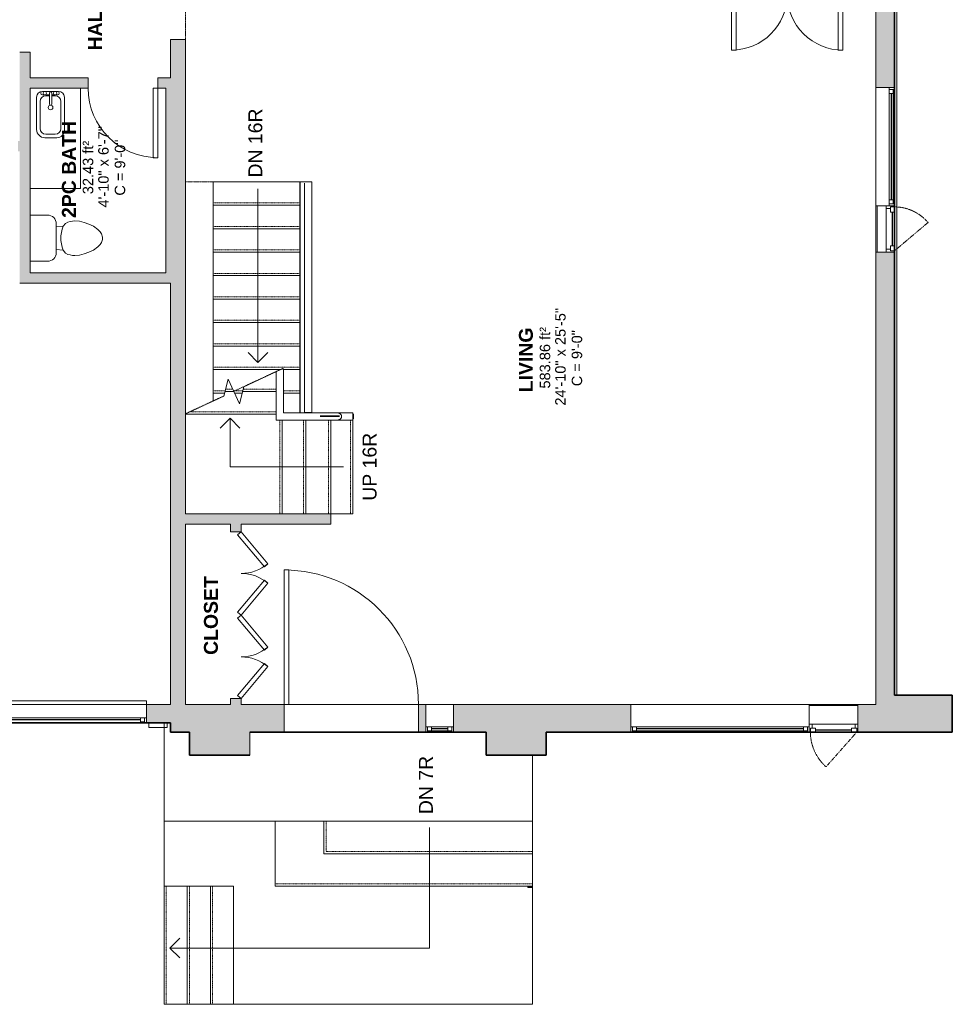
# Model space of a CAD drawing. Header units: inches. Extents: x 271 to 878, y -149 to 723.
# Tile 2 of 4: x 476 to 878, y -149 to 276. Entities that reach past the tile are written whole.
import ezdxf

# ---------------------------------------------------------------- set-up
doc = ezdxf.new("R2010")
doc.units = ezdxf.units.IN
doc.header["$MEASUREMENT"] = 0
doc.linetypes.add('Dash', pattern=[0.23622, 0.11811, -0.11811])
doc.linetypes.add('Overhead', pattern=[0.15625, 0.09375, -0.0625])
for name, color, linetype, lineweight in [('A-AREA', 32, 'Dash', 9), ('A-AREA-IDEN', 2, 'Continuous', 9), ('A-DETL', 90, 'Continuous', 9), ('A-DOOR', 31, 'Continuous', 9), ('A-EXTEERIOR SPACES', 90, 'Continuous', 9), ('A-FLOR', 192, 'Continuous', 9), ('A-FLOR-HRAL', 11, 'Continuous', 9), ('A-GENM', 13, 'Continuous', 9), ('A-GLAZ', 151, 'Continuous', 9), ('A-GLAZ-HDLN', 1, 'Dash', 18), ('A-LEDGES', 90, 'Continuous', 9), ('A-OBJECTS', 90, 'Continuous', 9), ('A-WALL', 90, 'Continuous', 9), ('A-WALL-PATT', 111, 'Continuous', 9), ('G-ANNO-TEXT', 231, 'Continuous', 9), ('P-SANR-FIXT', 6, 'Continuous', 9), ('S-STRS', 90, 'Continuous', 9), ('S-STRS-MBND', 31, 'Continuous', 9)]:
    doc.layers.add(name, color=color, linetype=linetype, lineweight=lineweight)
doc.styles.add('Arial', font='arial.ttf', dxfattribs={"height": 4.5})
doc.styles.add('Arial_1', font='arial.ttf', dxfattribs={"height": 6})
doc.styles.add('Arial_B', font='arialbd.ttf', dxfattribs={"height": 6})

# ---------------------------------------------------------------- blocks, each defined once
blk = doc.blocks.new('Planitar-Fixed - Default 1-5591318-Main Floor')
at = {"layer": 'A-GLAZ', "lineweight": 18}
for p, q in [((-6, 6.51), (-5.25, 6.51)), ((-5.25, 6.51), (-6, 6.51)), ((-5.25, 6.51), (-5.25, 4.28)), ((-5.25, 4.28), (-5.25, 6.51)), ((-5.25, 6.01), (-3.52, 6.01)), ((-3.52, 6.01), (-5.25, 6.01)), ((-5.25, 6.01), (-5.25, 4.28)), ((-5.25, 4.28), (-3.52, 4.28)), ((-3.52, 6.01), (-3.52, 4.28)), ((-3.52, 4.28), (-3.52, 6.01)), ((3.52, 6.01), (3.52, 4.28)), ((5.25, 6.01), (3.52, 6.01)), ((5.25, 6.01), (3.52, 6.01)), ((3.52, 6.01), (3.52, 4.28)), ((3.52, 4.28), (5.25, 4.28)), ((5.25, 6.51), (5.25, 4.28)), ((5.96, 6.51), (5.25, 6.51)), ((6, 6.51), (5.25, 6.51)), ((5.25, 6.51), (5.25, 4.28)), ((5.25, 4.28), (5.25, 6.01)), ((-6, -5.49), (-4.74, -5.49)), ((6, -5.49), (4.74, -5.49))]:
    blk.add_line(p, q, dxfattribs=at)
at = {"layer": 'A-GLAZ'}
for p, q in [((6, 4.28), (-6, 4.28)), ((-6, 4.28), (-6, -5.49)), ((-5.25, 6.51), (5.25, 6.51)), ((-3.52, 6.01), (3.52, 6.01)), ((6, -5.49), (6, 4.28)), ((-6, -5.49), (6, -5.49))]:
    blk.add_line(p, q, dxfattribs=at)
at = {"layer": 'A-GLAZ', "lineweight": 25}
blk.add_line((-3.52, 5.15), (3.52, 5.15), dxfattribs=at)
blk = doc.blocks.new('Planitar-Fixed - Default 1-5591319-Main Floor')
at = {"layer": 'A-GLAZ', "lineweight": 18}
for p, q in [((-38.5, 6.51), (-37.75, 6.51)), ((-37.75, 6.51), (-38.5, 6.51)), ((-37.75, 6.51), (-37.75, 4.28)), ((-37.75, 4.28), (-37.75, 6.51)), ((-37.75, 6.01), (-36.02, 6.01)), ((-36.02, 6.01), (-37.75, 6.01)), ((-37.75, 6.01), (-37.75, 4.28)), ((-37.75, 4.28), (-36.02, 4.28)), ((-36.02, 6.01), (-36.02, 4.28)), ((-36.02, 4.28), (-36.02, 6.01)), ((36.02, 6.01), (36.02, 4.28)), ((37.75, 6.01), (36.02, 6.01)), ((37.75, 6.01), (36.02, 6.01)), ((36.02, 6.01), (36.02, 4.28)), ((36.02, 4.28), (37.75, 4.28)), ((37.75, 6.51), (37.75, 4.28)), ((38.46, 6.51), (37.75, 6.51)), ((38.5, 6.51), (37.75, 6.51)), ((37.75, 6.51), (37.75, 4.28)), ((37.75, 4.28), (37.75, 6.01)), ((-38.5, -5.49), (-37.24, -5.49)), ((38.5, -5.49), (37.24, -5.49))]:
    blk.add_line(p, q, dxfattribs=at)
at = {"layer": 'A-GLAZ'}
for p, q in [((38.5, 4.28), (-38.5, 4.28)), ((-38.5, 4.28), (-38.5, -5.49)), ((-37.75, 6.51), (37.75, 6.51)), ((-36.02, 6.01), (36.02, 6.01)), ((38.5, -5.49), (38.5, 4.28)), ((-38.5, -5.49), (38.5, -5.49))]:
    blk.add_line(p, q, dxfattribs=at)
at = {"layer": 'A-GLAZ', "lineweight": 25}
blk.add_line((-36.02, 5.15), (36.02, 5.15), dxfattribs=at)
blk = doc.blocks.new('Planitar-Casement-Single_Left - Default 1-5591320-Main Floor')
at = {"layer": 'A-GLAZ'}
for p, q in [((10.5, 6), (-10.5, 6)), ((7.75, 5.5), (-7.75, 5.5)), ((-9.25, -2.5), (9.25, -2.5)), ((-10.5, -6), (10.5, -6)), ((7.75, -6), (-7.75, -6))]:
    blk.add_line(p, q, dxfattribs=at)
at = {"layer": 'A-GLAZ', "lineweight": 18}
for p, q in [((-10.5, -6), (-10.5, 6)), ((-7.75, 5.5), (-10.5, 5.5)), ((7.75, 5.5), (10.5, 5.5)), ((10.5, -6), (10.5, 6)), ((-9.25, -2.5), (-10.5, -2.5)), ((-10, -6), (-10, -4.25)), ((-10, -4.25), (-9.25, -4.25)), ((-9.25, -4.25), (-9.25, -2.5)), ((-7.75, -4.25), (-9.25, -4.25)), ((-7.75, -6), (-7.75, -4.25)), ((7.75, -4.25), (9.25, -4.25)), ((7.75, -6), (7.75, -4.25)), ((10.5, -2.5), (9.25, -2.5)), ((9.25, -4.25), (9.25, -2.5)), ((10, -4.25), (9.25, -4.25)), ((10, -6), (10, -4.25)), ((-7.75, -6), (-10.5, -6)), ((7.75, -6), (10.5, -6))]:
    blk.add_line(p, q, dxfattribs=at)
at = {"layer": 'A-GLAZ', "lineweight": 25}
blk.add_line((7.75, -5.125), (-7.75, -5.125), dxfattribs=at)
at = {"layer": 'A-GLAZ-HDLN', "color": 7}
blk.add_line((-3.263, -20.969), (10, -6), dxfattribs=at)
blk.add_arc((10, -6), 20, 180, 228.4577, dxfattribs=at)
blk = doc.blocks.new('Planitar-Casement-Single_Left - Default 1-5591326-Main Floor')
at = {"layer": 'A-GLAZ'}
for p, q in [((-10, 4), (10, 4)), ((-8.75, 0.5), (8.75, 0.5)), ((7.25, 4), (-7.25, 4)), ((10, -4), (-10, -4)), ((7.25, -3.5), (-7.25, -3.5))]:
    blk.add_line(p, q, dxfattribs=at)
at = {"layer": 'A-GLAZ', "lineweight": 18}
for p, q in [((-10, 4), (-10, -4)), ((-7.25, 4), (-10, 4)), ((-8.75, 0.5), (-10, 0.5)), ((-9.5, 4), (-9.5, 2.25)), ((-9.5, 2.25), (-8.75, 2.25)), ((-7.25, 2.25), (-8.75, 2.25)), ((-8.75, 2.25), (-8.75, 0.5)), ((-7.25, 4), (-7.25, 2.25)), ((7.25, 4), (10, 4)), ((7.25, 4), (7.25, 2.25)), ((7.25, 2.25), (8.75, 2.25)), ((8.75, 2.25), (8.75, 0.5)), ((9.5, 2.25), (8.75, 2.25)), ((10, 0.5), (8.75, 0.5)), ((9.5, 4), (9.5, 2.25)), ((10, 4), (10, -4)), ((-7.25, -3.5), (-10, -3.5)), ((7.25, -3.5), (10, -3.5))]:
    blk.add_line(p, q, dxfattribs=at)
at = {"layer": 'A-GLAZ', "lineweight": 25}
blk.add_line((7.25, 3.125), (-7.25, 3.125), dxfattribs=at)
at = {"layer": 'A-GLAZ-HDLN', "color": 7}
blk.add_line((-2.763, 18.512), (9.5, 4), dxfattribs=at)
blk.add_arc((9.5, 4), 19, 130.19905, 180, dxfattribs=at)
blk = doc.blocks.new('Planitar-Fixed - Default 1-5591331-Main Floor')
at = {"layer": 'A-GLAZ', "lineweight": 18}
for p, q in [((-25.5, 4.51), (-24.75, 4.51)), ((-24.75, 4.51), (-25.5, 4.51)), ((-24.75, 4.51), (-24.75, 2.28)), ((-24.75, 2.28), (-24.75, 4.51)), ((24.75, 4.51), (24.75, 2.28)), ((25.46, 4.51), (24.75, 4.51)), ((25.5, 4.51), (24.75, 4.51)), ((24.75, 4.51), (24.75, 2.28)), ((-24.75, 4.01), (-23.02, 4.01)), ((-23.02, 4.01), (-24.75, 4.01)), ((-24.75, 4.01), (-24.75, 2.28)), ((-24.75, 2.28), (-23.02, 2.28)), ((-23.02, 4.01), (-23.02, 2.28)), ((-23.02, 2.28), (-23.02, 4.01)), ((23.02, 4.01), (23.02, 2.28)), ((24.75, 4.01), (23.02, 4.01)), ((24.75, 4.01), (23.02, 4.01)), ((23.02, 4.01), (23.02, 2.28)), ((23.02, 2.28), (24.75, 2.28)), ((24.75, 2.28), (24.75, 4.01)), ((-25.5, -3.49), (-24.24, -3.49)), ((25.5, -3.49), (24.24, -3.49))]:
    blk.add_line(p, q, dxfattribs=at)
at = {"layer": 'A-GLAZ'}
for p, q in [((-24.75, 4.51), (24.75, 4.51)), ((25.5, 2.28), (-25.5, 2.28)), ((-25.5, 2.28), (-25.5, -3.49)), ((-23.02, 4.01), (23.02, 4.01)), ((25.5, -3.49), (25.5, 2.28)), ((-25.5, -3.49), (25.5, -3.49))]:
    blk.add_line(p, q, dxfattribs=at)
at = {"layer": 'A-GLAZ', "lineweight": 25}
blk.add_line((-23.02, 3.15), (23.02, 3.15), dxfattribs=at)
blk = doc.blocks.new('Toilet - Default 1-316794-Main Floor')
at = {"layer": 'P-SANR-FIXT'}
for p, q in [((-9.98, 11.75), (-9.98, 19.29)), ((9.98, 19.29), (9.98, 11.75)), ((-5.21, 5), (-6.4, 4)), ((6.25, 8.02), (-6.25, 8.02)), ((-4.86, 8.02), (-5.21, 5)), ((-3.84, 5.5), (-5.21, 5)), ((-1, 6), (-3.84, 5.5)), ((1, 6), (-1, 6)), ((3.84, 5.5), (1, 6)), ((5.21, 5), (3.84, 5.5)), ((4.86, 8.02), (5.21, 5)), ((6.4, 4), (5.21, 5)), ((-7.41, 1), (-7.5, 0)), ((-7.5, 0), (-7.33, -1.99)), ((-7.24, 2), (-7.41, 1)), ((-6.97, 3), (-7.24, 2)), ((-6.4, 4), (-6.97, 3)), ((6.97, 3), (6.4, 4)), ((7.24, 2), (6.97, 3)), ((7.41, 1), (7.24, 2)), ((7.33, -1.99), (7.5, 0)), ((7.5, 0), (7.41, 1)), ((-7.33, -1.99), (-6.79, -4)), ((-6.79, -4), (-6.06, -6)), ((6.06, -6), (6.79, -4)), ((6.79, -4), (7.33, -1.99)), ((-6.06, -6), (-5.13, -8)), ((-5.13, -8), (-3.74, -10)), ((3.74, -10), (5.13, -8)), ((5.13, -8), (6.06, -6)), ((-3.74, -10), (-2.74, -11)), ((-2.74, -11), (-1.87, -11.5)), ((-1.87, -11.5), (-0.5, -12)), ((-0.5, -12), (0.5, -12)), ((0.5, -12), (1.87, -11.5)), ((1.87, -11.5), (2.74, -11)), ((2.74, -11), (3.74, -10))]:
    blk.add_line(p, q, dxfattribs=at)
for centre, start, end in [((-6.25, 11.75), 180, 270), ((6.25, 11.75), 270, 360)]:
    blk.add_arc(centre, 3.73, start, end, dxfattribs=at)
blk = doc.blocks.new('Planitar - Garage Door - 17_-0_ x 6_-10_-5627422-Main Floor')
at = {"layer": 'A-DOOR', "lineweight": 18}
for p, q in [((-102, -4.13), (-102, -5.7)), ((102, -5.7), (102, -4.13)), ((-102, -5.7), (102, -5.7))]:
    blk.add_line(p, q, dxfattribs=at)
blk = doc.blocks.new('Top Rail Type - Top Rail_Internal_-5574188-Main Floor')
at = {"layer": 'A-FLOR-HRAL'}
for p, q in [((598.78, 205.65), (598.78, 106.74)), ((601.93, 106.74), (601.93, 206.31))]:
    blk.add_line(p, q, dxfattribs=at)
at = {"layer": 'A-FLOR-HRAL', "flags": 128}
for points in [[(599.56, 206.31), (599.86, 206.31), (600.19, 206.31), (600.52, 206.31), (600.84, 206.31), (601.14, 206.31), (601.41, 206.31), (601.63, 206.31), (601.79, 206.31), (601.89, 206.31), (601.93, 206.31)], [(601.93, 106.74), (601.89, 106.74), (601.79, 106.74), (601.63, 106.74), (601.41, 106.74), (601.14, 106.74), (600.84, 106.74), (600.52, 106.74), (600.19, 106.74), (599.86, 106.74), (599.56, 106.74), (599.3, 106.74), (599.08, 106.74), (598.91, 106.74), (598.81, 106.74), (598.78, 106.74)]]:
    blk.add_lwpolyline(points, dxfattribs=at)
blk = doc.blocks.new('Top Rail Type - Top Rail_Internal_-V1-Main Floor')
at = {"layer": 'A-FLOR-HRAL'}
for p, q in [((598.75, 204.43), (598.75, 106.74)), ((601.95, 206.31), (601.89, 206.31)), ((601.95, 206.31), (601.95, 106.74)), ((601.95, 106.74), (601.89, 106.74))]:
    blk.add_line(p, q, dxfattribs=at)
blk = doc.blocks.new('Railing - 50 x 12mm-157388-Main Floor')
at = {"layer": 'A-FLOR-HRAL'}
for p, q in [((-0.98, 0.01), (-0.98, 0.24)), ((-0.98, 0.24), (0.98, 0.24)), ((0.98, 0.24), (0.98, 0.01))]:
    blk.add_line(p, q, dxfattribs=at)
blk = doc.blocks.new('Railing - 800mm-157392-Main Floor')
at = {"layer": 'A-FLOR-HRAL'}
for p, q in [((-0.26, 1.68), (-0.26, 10.01)), ((-0.07, 10.01), (-0.07, 1.68))]:
    blk.add_line(p, q, dxfattribs=at)
blk = doc.blocks.new('Railing - Railing-5574551-Main Floor')
at = {"layer": 'A-FLOR-HRAL'}
for p, q in [((588.55, 125.24), (587.77, 124.87)), ((588.55, 125.24), (587.77, 124.87)), ((587.77, 124.76), (587.77, 124.87)), ((588.55, 125.06), (588.55, 125.24))]:
    blk.add_line(p, q, dxfattribs=at)
at = {"rotation": 270}
for name, p in [('Railing - 800mm-157392-Main Floor', (603.92, 104.95)), ('Railing - 50 x 12mm-157388-Main Floor', (619.67, 104.95))]:
    blk.add_blockref(name, p, dxfattribs=at)
blk = doc.blocks.new('Top Rail Type - Top Rail_Internal_-5574557-Main Floor')
at = {"layer": 'A-FLOR-HRAL'}
for p, q in [((619.68, 106.55), (612.81, 106.55)), ((612.81, 103.4), (619.68, 103.4))]:
    blk.add_line(p, q, dxfattribs=at)
for points, knots in [([(614.8, 104.97), (614.8, 105.04), (614.79, 105.18), (614.74, 105.37), (614.68, 105.53), (614.61, 105.64), (614.54, 105.76), (614.46, 105.86), (614.36, 105.96), (614.27, 106.05), (614.13, 106.15), (613.93, 106.28), (613.74, 106.37), (613.55, 106.44), (613.35, 106.49), (613.11, 106.54), (612.91, 106.55), (612.81, 106.55)], [0, 0, 0, 0, 0.071429, 0.142857, 0.214286, 0.25, 0.285714, 0.357143, 0.392857, 0.428571, 0.5, 0.571429, 0.678571, 0.732143, 0.785714, 0.892857, 1, 1, 1, 1]), ([(619.68, 106.55), (619.68, 106.55), (619.68, 106.52), (619.68, 106.41), (619.68, 106.22), (619.68, 105.92), (619.68, 105.58), (619.68, 105.24), (619.68, 105.06), (619.68, 104.97)], [0, 0, 0, 0, 0.142857, 0.285714, 0.428571, 0.571429, 0.785714, 0.892857, 1, 1, 1, 1]), ([(612.81, 103.4), (612.97, 103.4), (613.28, 103.43), (613.65, 103.54), (613.9, 103.65), (614.03, 103.73), (614.13, 103.8), (614.22, 103.87), (614.31, 103.94), (614.4, 104.03), (614.48, 104.11), (614.55, 104.21), (614.63, 104.34), (614.7, 104.48), (614.75, 104.62), (614.78, 104.78), (614.8, 104.89), (614.8, 104.97)], [0, 0, 0, 0, 0.166667, 0.333333, 0.416667, 0.458333, 0.5, 0.541667, 0.583333, 0.625, 0.666667, 0.708333, 0.75, 0.833333, 0.875, 0.916667, 1, 1, 1, 1]), ([(619.68, 104.97), (619.68, 104.85), (619.68, 104.62), (619.68, 104.29), (619.68, 103.98), (619.68, 103.69), (619.68, 103.5), (619.68, 103.41), (619.68, 103.4), (619.68, 103.4)], [0, 0, 0, 0, 0.142857, 0.285714, 0.428571, 0.571429, 0.785714, 0.892857, 1, 1, 1, 1])]:
    blk.add_open_spline(points, degree=3, knots=knots, dxfattribs=at)
blk = doc.blocks.new('Top Rail Type - Top Rail_Internal_-V3-Main Floor')
at = {"layer": 'A-FLOR-HRAL'}
for p, q in [((589.16, 125.52), (586.58, 124.32)), ((586.58, 103.38), (586.58, 124.32)), ((589.78, 125.52), (589.16, 125.52)), ((589.78, 106.57), (589.78, 125.52)), ((619.68, 106.57), (589.78, 106.57)), ((619.68, 106.51), (619.68, 106.57)), ((619.68, 103.38), (586.58, 103.38))]:
    blk.add_line(p, q, dxfattribs=at)
blk = doc.blocks.new('Top Rail Type - Top Rail_Internal_-5574577-Main Floor')
at = {"layer": 'A-FLOR-HRAL'}
for p, q in [((596.86, 206.31), (596.86, 106.57)), ((600.01, 206.26), (600.01, 206.31))]:
    blk.add_line(p, q, dxfattribs=at)
for points in [[(596.86, 206.31), (596.86, 206.31), (596.89, 206.31), (597, 206.31), (597.19, 206.31), (597.49, 206.31), (597.83, 206.31), (598.17, 206.31), (598.34, 206.31), (598.43, 206.31)], [(598.43, 206.31), (598.55, 206.31), (598.79, 206.31), (599.12, 206.31), (599.42, 206.31), (599.72, 206.31), (599.9, 206.31), (599.99, 206.31), (600.01, 206.31), (600.01, 206.31)]]:
    blk.add_open_spline(points, degree=3, knots=[0, 0, 0, 0, 0.142857, 0.285714, 0.428571, 0.571429, 0.785714, 0.892857, 1, 1, 1, 1], dxfattribs=at)
blk = doc.blocks.new('Top Rail Type - Top Rail_Internal_-V4-Main Floor')
at = {"layer": 'A-FLOR-HRAL'}
for p, q in [((596.83, 106.57), (596.83, 206.31)), ((599.97, 206.31), (600.03, 206.31))]:
    blk.add_line(p, q, dxfattribs=at)
blk = doc.blocks.new('Countertop- Rectangle shape base - Default 2-5607607-Main Floor')
at = {"layer": 'A-GENM'}
for p, q in [((51.62, 25.91), (8.38, 25.91)), ((51.62, 4.09), (51.62, 25.91))]:
    blk.add_line(p, q, dxfattribs=at)
blk = doc.blocks.new('Bath-Basin Floor - Default 1-5591478-Main Floor')
at = {"layer": 'P-SANR-FIXT'}
for p, q in [((-5.38, 4.59), (-5.38, -9.41)), ((-5.38, 4.59), (-5.38, -9.41)), ((4.12, 7.09), (-2.88, 7.09)), ((3.62, 7.09), (-2.88, 7.09)), ((4.12, 7.09), (-2.88, 7.09)), ((-2.88, 5.59), (0.12, 5.59)), ((0.12, 5.22), (-1.38, 5.22)), ((0.12, 6.33), (0.12, 1.59)), ((1.12, 6.33), (1.12, 1.59)), ((1.12, 5.59), (3.62, 5.59)), ((2.62, 5.22), (1.12, 5.22)), ((6.62, -9.59), (6.62, 4.59)), ((6.62, -9.59), (6.62, 4.59)), ((-3.88, 2.72), (-3.88, -8.91)), ((5.12, -8.91), (5.12, 2.72)), ((-1.38, -11.41), (2.62, -11.41)), ((-1.88, -12.91), (3.3, -12.91)), ((-1.88, -12.91), (3.3, -12.91))]:
    blk.add_line(p, q, dxfattribs=at)
for centre, radius, start, end in [((-2.88, 4.59), 2.5, 90, 180), ((-2.88, 4.59), 2.5, 90, 180), ((-1.38, 2.72), 2.5, 90, 180), ((-2.88, 6.34), 0.75, 90, 270), ((-1.88, 6.34), 0.75, 360, 180), ((-1.88, 6.34), 0.75, 180, 0), ((0.62, 6.33), 0.5, 360, 180), ((2.62, 6.34), 0.75, 360, 180), ((2.62, 6.34), 0.75, 180, 360), ((2.62, 2.72), 2.5, 0, 90), ((3.62, 6.34), 0.75, 270, 90), ((4.12, 4.59), 2.5, 360, 90), ((4.12, 4.59), 2.5, 360, 90), ((0.62, 0.13), 1, 360, 180), ((0.62, 0.13), 1, 180, 0), ((0.62, 1.59), 0.5, 180, 0), ((-1.88, -9.41), 3.5, 180, 270), ((-1.88, -9.41), 3.5, 180, 270), ((-1.38, -8.91), 2.5, 180, 270), ((2.62, -8.91), 2.5, 270, 0), ((3.3, -9.59), 3.32, 270, 360), ((3.3, -9.59), 3.32, 270, 0)]:
    blk.add_arc(centre, radius, start, end, dxfattribs=at)
blk = doc.blocks.new('Planitar -Double Door - Planitar -Double Door-5612185-Main Floor')
at = {"layer": 'A-DOOR'}
for p, q in [((-27, 2.25), (-13.21, 13.82)), ((-11.93, 12.29), (-13.21, 13.82)), ((-6.07, 12.29), (-4.79, 13.82)), ((-6.07, 12.29), (-4.79, 13.82)), ((9, 2.25), (-4.79, 13.82)), ((-25.71, 0.72), (-11.93, 12.29)), ((7.71, 0.72), (-6.07, 12.29)), ((-25.71, 0.72), (-27, 2.25)), ((7.71, 0.72), (9, 2.25))]:
    blk.add_line(p, q, dxfattribs=at)
for centre, start, end in [((-27, 2.25), 0, 40), ((9, 2.25), 140, 180)]:
    blk.add_arc(centre, 18, start, end, dxfattribs=at)
blk = doc.blocks.new('Walls 3 - Walls 3-5654934-Main Floor')
at = {"layer": 'A-WALL'}
for p, q in [((854.41, 341.95), (826.16, 341.95)), ((854.41, -15.3), (854.41, 341.95))]:
    blk.add_line(p, q, dxfattribs=at)
blk = doc.blocks.new('Wall  Protrusion - Wall  Protrusion-V6-Main Floor')
at = {"layer": 'A-GENM'}
for p, q in [((531.53, -27.3), (531.53, -29.3)), ((539.53, -29.3), (531.53, -29.3)), ((539.53, -29.3), (539.53, -27.3))]:
    blk.add_line(p, q, dxfattribs=at)
blk = doc.blocks.new('Planitar-Fixed - Default 1-5715498-Main Floor')
at = {"layer": 'A-GLAZ', "lineweight": 18}
for p, q in [((-48, 4.51), (-47.25, 4.51)), ((-47.25, 4.51), (-47.25, 2.28)), ((47.25, 4.51), (47.25, 2.28)), ((47.96, 4.51), (47.25, 4.51)), ((-47.25, 4.01), (-45.52, 4.01)), ((-47.25, 2.28), (-45.52, 2.28)), ((-45.52, 4.01), (-45.52, 2.28)), ((45.52, 4.01), (45.52, 2.28)), ((47.25, 4.01), (45.52, 4.01)), ((45.52, 2.28), (47.25, 2.28)), ((-48, -3.49), (-46.74, -3.49)), ((48, -3.49), (46.74, -3.49))]:
    blk.add_line(p, q, dxfattribs=at)
at = {"layer": 'A-GLAZ'}
for p, q in [((-48, 4.51), (48, 4.51)), ((-48, 4.51), (-48, 2.28)), ((48, 2.28), (48, 4.51)), ((48, 2.28), (-48, 2.28)), ((-48, 2.28), (-48, -3.49)), ((48, 2.28), (-48, 2.28)), ((-48, 2.28), (48, 2.28)), ((-48, 2.28), (-48, -3.49)), ((48, -3.49), (48, 2.28)), ((48, -3.49), (48, 2.28)), ((-48, -3.49), (48, -3.49)), ((48, -3.49), (-48, -3.49))]:
    blk.add_line(p, q, dxfattribs=at)
at = {"layer": 'A-GLAZ', "lineweight": 25}
blk.add_line((-45.52, 3.15), (45.52, 3.15), dxfattribs=at)
blk = doc.blocks.new('Planitar - Single Door_Swapper - 4_10_ x 11_10_-5772037-Main Floor')
at = {"layer": 'A-GENM'}
for p, q in [((27, -64), (27, -6)), ((27, -6), (29, -6)), ((29, -6), (29, -64)), ((29, -64), (27, -64))]:
    blk.add_line(p, q, dxfattribs=at)
blk.add_arc((29, -6), 58, 180, 270, dxfattribs=at)
blk = doc.blocks.new('Planitar -Double Door_Swapper - 9_0_-4_0_-5843584-Main Floor')
at = {"layer": 'A-GENM'}
for p, q in [((-48, 24.5), (-46, 24.5)), ((-48, 2.25), (-48, 24.5)), ((-46, 24.5), (-46, 0.5)), ((0, 24.5), (-2, 24.5)), ((-2, 24.5), (-2, 0.5)), ((0, 2.25), (0, 24.5)), ((-46, 0.5), (-48, 0.5)), ((-2, 0.5), (0, 0.5))]:
    blk.add_line(p, q, dxfattribs=at)
for centre, start, end in [((-48, 0.5), 360, 90), ((0, 0.5), 90, 180)]:
    blk.add_arc(centre, 24, start, end, dxfattribs=at)
blk = doc.blocks.new('Planitar - Single Door_Swapper - 9_0_ x 2_6_-5960718-Main Floor')
at = {"layer": 'A-GENM'}
for p, q in [((13, -32.25), (13, -2.25)), ((13, -2.25), (15, -2.25)), ((15, -2.25), (15, -32.25)), ((15, -32.25), (13, -32.25))]:
    blk.add_line(p, q, dxfattribs=at)
blk.add_arc((15, -2.25), 30, 180, 270, dxfattribs=at)

msp = doc.modelspace()

# ---------------------------------------------------------------- hatches: boundary and pattern name
at = {"layer": 'A-WALL-PATT'}
h = msp.add_hatch(color=9, dxfattribs=at)
h.paths.add_polyline_path([(853.41, -15.3), (853.41, 175.95), (845.41, 175.95), (845.41, -15.3)], flags=0)
h.paths.add_polyline_path([(851.17, 246.95), (853.41, 246.95), (853.41, 340.95), (845.41, 340.95), (845.41, 246.95)], flags=0)
h = msp.add_hatch(color=9, dxfattribs=at)
h.paths.add_polyline_path([(475.85, 221.7), (480.35, 221.7), (480.35, 262.2), (475.85, 262.2), (475.85, 223.95)], flags=0)
h.paths.add_polyline_path([(480.35, 294.2), (480.35, 312.45), (475.85, 312.45), (475.85, 294.2)], flags=0)
for points in [[(547.41, 248.95), (547.41, 267.7), (540.91, 267.7), (540.91, 248.95)], [(547.41, 166.95), (547.41, 248.95), (538.91, 248.95), (538.91, 166.95)], [(475.85, 166.95), (480.35, 166.95), (480.35, 221.7), (475.85, 221.7), (475.85, 209.86)], [(547.41, 162.45), (547.4, 166.95), (475.85, 166.95), (475.85, 162.45), (540.9, 162.45)], [(540.9, -19.3), (547.4, -19.3), (547.4, 162.45), (540.9, 162.45), (540.9, 23.07)], [(610.19, 58.45), (610.19, 62.95), (547.4, 62.95), (547.4, 58.45), (571.41, 58.45)], [(845.41, -31.3), (867.41, -31.3), (867.41, -15.3), (845.41, -15.3), (845.41, -19.3)], [(878.41, -31.3), (878.41, -15.3), (867.41, -15.3), (867.41, -31.3)]]:
    msp.add_hatch(color=9, dxfattribs=at).paths.add_polyline_path(points, flags=0)
h = msp.add_hatch(color=9, dxfattribs=at)
h.paths.add_polyline_path([(536.26, 246.7), (538.91, 246.7), (538.91, 248.95), (540.91, 248.95), (540.91, 251.2), (535.41, 251.2), (535.41, 246.7)], flags=0)
h.paths.add_polyline_path([(505.41, 246.7), (505.41, 251.2), (480.35, 251.2), (480.35, 246.7), (489.74, 246.7)], flags=0)
h = msp.add_hatch(color=9, dxfattribs=at)
h.paths.add_polyline_path([(475.85, 219.45), (475.85, 223.95), (475.1, 223.95), (475.1, 219.45)], flags=0)
h.paths.add_polyline_path([(443.1, 219.45), (443.1, 223.95), (315.66, 223.95), (315.66, 219.45), (350.18, 219.45)], flags=0)
h = msp.add_hatch(color=9, dxfattribs=at)
h.paths.add_polyline_path([(571.41, -19.3), (571.41, -16.8), (566.91, -16.8), (566.91, -19.3)], flags=0)
h.paths.add_polyline_path([(566.91, 55.2), (571.41, 55.2), (571.41, 58.45), (566.91, 58.45)], flags=0)
h = msp.add_hatch(color=9, dxfattribs=at)
h.paths.add_polyline_path([(540.9, -27.3), (540.9, -19.3), (530.54, -19.3), (530.54, -27.3), (536.26, -27.3)], flags=0)
h.paths.add_polyline_path([(434.54, -27.3), (434.54, -19.3), (422.54, -19.3), (422.54, -27.3)], flags=0)
h.paths.add_polyline_path([(326.54, -27.3), (326.54, -19.3), (307.66, -19.3), (307.66, -27.3)], flags=0)
h = msp.add_hatch(color=9, dxfattribs=at)
h.paths.add_polyline_path([(845.41, -31.3), (845.41, -19.3), (837.66, -19.3), (837.66, -31.3)], flags=0)
h.paths.add_polyline_path([(722.33, -31.3), (739.66, -31.3), (739.66, -19.3), (663.16, -19.3), (663.16, -31.3)], flags=0)
h.paths.add_polyline_path([(651.16, -31.3), (651.16, -19.3), (647.99, -19.3), (647.99, -31.3)], flags=0)
h.paths.add_polyline_path([(589.99, -31.3), (589.99, -19.3), (540.9, -19.3), (540.9, -31.3)], flags=0)
h = msp.add_hatch(color=9, dxfattribs=at)
h.paths.add_polyline_path([(703.16, -41.3), (703.16, -31.3), (677.16, -31.3), (677.16, -41.3)], flags=0)
h.paths.add_polyline_path([(575.16, -41.3), (575.16, -31.3), (549.16, -31.3), (549.16, -41.3)], flags=0)

# ---------------------------------------------------------------- linework, layer by layer
at = {"layer": 'A-AREA'}
for p, q in [((547.41, 307.95), (547.41, 267.7)), ((547.41, 206.31), (596.83, 206.31)), ((559.41, 206.31), (559.41, 111.71)), ((589.41, 125.7), (568.26, 115.84)), ((564.02, 113.86), (547.4, 106.11)), ((538.16, -69.8), (538.16, -33.3)), ((697.16, -41.3), (697.16, -69.8)), ((697.16, -69.8), (538.16, -69.8))]:
    msp.add_line(p, q, dxfattribs=at)
at = {"layer": 'A-DETL', "lineweight": 35}
for p, q in [((853.41, 340.95), (853.41, -15.3)), ((853.41, -15.3), (878.41, -15.3)), ((878.41, -31.3), (878.41, -15.3)), ((540.9, -27.3), (307.66, -27.3)), ((540.9, -31.3), (540.9, -27.3)), ((549.16, -31.3), (540.9, -31.3)), ((549.16, -31.3), (549.16, -41.3)), ((596.74, -31.3), (575.16, -31.3)), ((677.16, -31.3), (596.74, -31.3)), ((677.16, -41.3), (677.16, -31.3)), ((878.41, -31.3), (703.16, -31.3)), ((703.16, -31.3), (703.16, -41.3)), ((575.16, -41.3), (549.16, -41.3)), ((677.16, -41.3), (703.16, -41.3))]:
    msp.add_line(p, q, dxfattribs=at)
at = {"layer": 'A-DETL'}
for p, q in [((578.68, 203.31), (578.68, 128.31)), ((578.68, 128.31), (574.44, 132.55)), ((578.68, 128.31), (582.92, 132.55)), ((566.66, 104.18), (562.42, 99.94)), ((566.66, 83.18), (566.66, 104.18)), ((566.66, 104.18), (570.91, 99.94)), ((615.68, 83.18), (566.66, 83.18)), ((549.16, -41.3), (549.16, -31.3)), ((575.16, -31.3), (575.16, -41.3)), ((677.16, -31.3), (677.16, -41.3)), ((703.16, -41.3), (703.16, -31.3)), ((575.16, -41.3), (549.16, -41.3)), ((677.16, -41.3), (703.16, -41.3)), ((652.67, -72.51), (652.67, -124.51)), ((540.67, -124.51), (544.91, -120.27)), ((652.67, -124.51), (540.67, -124.51)), ((540.67, -124.51), (544.91, -128.75))]:
    msp.add_line(p, q, dxfattribs=at)
at = {"layer": 'A-EXTEERIOR SPACES'}
for p, q in [((538.16, -27.3), (538.16, -148.8)), ((697.16, -148.8), (697.16, -41.3)), ((538.16, -148.8), (697.16, -148.8))]:
    msp.add_line(p, q, dxfattribs=at)
at = {"layer": 'A-FLOR'}
for p, q in [((559.41, 111.65), (559.41, 206.31)), ((559.41, 206.31), (596.83, 206.31)), ((599.33, 106.74), (599.33, 106.57)), ((589.99, -19.3), (647.99, -19.3)), ((586.16, -69.8), (538.15, -69.8)), ((538.15, -69.8), (538.15, -97.8)), ((538.15, -97.8), (568.15, -97.8)), ((568.15, -97.8), (568.15, -148.8)), ((695.16, -98.32), (695.16, -97.8)), ((695.16, -98.09), (697.16, -98.09)), ((697.16, -98.32), (695.16, -98.32)), ((697.16, -148.8), (697.16, -98.09)), ((568.15, -148.8), (697.16, -148.8))]:
    msp.add_line(p, q, dxfattribs=at)
at = {"layer": 'A-LEDGES'}
for p, q in [((559.41, 206.31), (559.41, 111.71)), ((538.15, -69.8), (608.14, -69.8))]:
    msp.add_line(p, q, dxfattribs=at)
at = {"layer": 'A-OBJECTS'}
for p, q in [((480.35, 246.7), (480.35, 203.45)), ((502.16, 246.7), (480.35, 246.7)), ((502.16, 203.45), (502.16, 246.7)), ((480.35, 203.45), (502.16, 203.45))]:
    msp.add_line(p, q, dxfattribs=at)
at = {"layer": 'A-WALL'}
for p, q in [((853.41, 246.95), (853.41, 340.95)), ((845.41, 332.95), (845.41, 246.95)), ((547.41, 267.7), (540.91, 267.7)), ((540.91, 267.7), (540.91, 251.2)), ((547.41, 166.95), (547.41, 267.7)), ((480.35, 262.2), (475.85, 262.2)), ((480.35, 251.2), (480.35, 262.2)), ((505.41, 251.2), (480.35, 251.2)), ((505.41, 246.7), (505.41, 251.2)), ((540.91, 251.2), (535.41, 251.2)), ((535.41, 251.2), (535.41, 246.7)), ((480.35, 166.95), (480.35, 246.7)), ((480.35, 246.7), (505.41, 246.7)), ((535.41, 246.7), (538.91, 246.7)), ((538.91, 246.7), (538.91, 166.95)), ((851.17, 246.95), (853.41, 246.95)), ((845.41, 175.95), (845.41, -19.3)), ((853.41, -15.3), (853.41, 175.95)), ((538.91, 166.95), (480.35, 166.95)), ((547.41, 162.45), (547.4, 166.95)), ((475.85, 162.45), (540.9, 162.45)), ((540.9, 162.45), (540.9, -19.3)), ((547.4, 62.95), (547.4, 162.45)), ((610.19, 62.95), (547.4, 62.95)), ((610.19, 58.45), (610.19, 62.95)), ((547.4, -19.3), (547.4, 58.45)), ((547.4, 58.45), (566.91, 58.45)), ((566.91, 58.45), (566.91, 55.2)), ((571.41, 58.45), (610.19, 58.45)), ((571.41, 55.2), (571.41, 58.45)), ((566.91, 55.2), (571.41, 55.2)), ((566.91, -16.8), (566.91, -19.3)), ((571.41, -16.8), (566.91, -16.8)), ((571.41, -19.3), (571.41, -16.8)), ((878.41, -15.3), (853.41, -15.3)), ((878.41, -31.3), (878.41, -15.3)), ((540.9, -19.3), (530.54, -19.3)), ((566.91, -19.3), (547.4, -19.3)), ((589.99, -19.3), (571.41, -19.3)), ((589.99, -31.3), (589.99, -19.3)), ((651.16, -19.3), (647.99, -19.3)), ((647.99, -19.3), (647.99, -31.3)), ((739.66, -19.3), (663.16, -19.3)), ((845.41, -19.3), (837.66, -19.3)), ((530.54, -27.3), (540.9, -27.3)), ((540.9, -27.3), (540.9, -31.3)), ((651.16, -31.3), (651.16, -29.07)), ((663.16, -29.07), (663.16, -31.3)), ((739.66, -31.3), (739.66, -29.07)), ((540.9, -31.3), (549.16, -31.3)), ((549.16, -31.3), (549.16, -41.3)), ((575.16, -31.3), (589.99, -31.3)), ((575.16, -41.3), (575.16, -31.3)), ((647.99, -31.3), (651.16, -31.3)), ((663.16, -31.3), (677.16, -31.3)), ((677.16, -31.3), (677.16, -41.3)), ((703.16, -31.3), (739.66, -31.3)), ((703.16, -41.3), (703.16, -31.3)), ((837.66, -31.3), (878.41, -31.3)), ((549.16, -41.3), (575.16, -41.3)), ((677.16, -41.3), (703.16, -41.3))]:
    msp.add_line(p, q, dxfattribs=at)
at = {"layer": 'S-STRS'}
for p, q in [((559.41, 206.31), (596.83, 206.31)), ((559.41, 196.18), (596.83, 196.18)), ((559.41, 186.04), (596.83, 186.04)), ((559.41, 175.9), (596.83, 175.9)), ((559.41, 165.77), (596.83, 165.77)), ((559.41, 155.63), (596.83, 155.63)), ((559.41, 145.5), (596.83, 145.5)), ((559.41, 135.36), (596.83, 135.36)), ((559.41, 125.22), (588.53, 125.22)), ((589.16, 125.28), (589.16, 125.52)), ((589.78, 125.22), (596.83, 125.22)), ((559.41, 115.09), (564.32, 115.09)), ((564.49, 115.78), (568.28, 115.78)), ((568.61, 115.09), (571.91, 115.09)), ((572.08, 115.78), (586.58, 115.78)), ((589.78, 115.09), (596.83, 115.09)), ((547.41, 105.95), (547.41, 106.05)), ((547.41, 62.95), (547.41, 105.95)), ((547.41, 105.95), (586.58, 105.95)), ((589.16, 62.95), (589.16, 103.38)), ((599.33, 62.95), (599.33, 103.38)), ((610.19, 62.95), (610.19, 103.38)), ((619.68, 62.95), (619.68, 103.38)), ((619.68, 62.95), (610.19, 62.95)), ((586.16, -69.8), (607.16, -69.8)), ((586.16, -97.8), (586.16, -69.8)), ((607.16, -69.8), (697.16, -69.8)), ((607.16, -69.8), (607.16, -83.8)), ((697.16, -83.8), (697.16, -69.8)), ((607.16, -83.8), (697.16, -83.8)), ((697.16, -97.8), (697.16, -83.8)), ((538.15, -97.8), (538.15, -148.8)), ((548.15, -97.8), (548.15, -148.8)), ((558.15, -97.8), (558.15, -148.8)), ((568.15, -97.8), (568.15, -148.8)), ((586.16, -97.8), (697.16, -97.8)), ((538.15, -148.8), (548.15, -148.8)), ((548.15, -148.8), (558.15, -148.8)), ((558.15, -148.8), (568.15, -148.8))]:
    msp.add_line(p, q, dxfattribs=at)
at = {"layer": 'S-STRS', "linetype": 'Overhead'}
for p, q in [((559.41, 197.16), (596.83, 197.16)), ((559.41, 187.02), (596.83, 187.02)), ((559.41, 176.89), (596.83, 176.89)), ((559.41, 166.75), (596.83, 166.75)), ((559.41, 156.62), (596.83, 156.62)), ((559.41, 146.48), (596.83, 146.48)), ((559.41, 136.34), (596.83, 136.34)), ((559.41, 126.21), (596.83, 126.21)), ((559.41, 116.07), (564.56, 116.07)), ((564.73, 116.77), (567.83, 116.77)), ((568.15, 116.07), (572.15, 116.07)), ((572.32, 116.77), (586.58, 116.77)), ((589.78, 116.07), (596.83, 116.07)), ((549.31, 106.93), (586.58, 106.93)), ((588.18, 62.95), (588.18, 103.38)), ((598.34, 62.95), (598.34, 103.38)), ((609.21, 62.95), (609.21, 103.38)), ((618.7, 62.95), (618.7, 103.38)), ((608.14, -69.8), (608.14, -82.82)), ((608.14, -82.82), (697.16, -82.82)), ((586.16, -96.82), (697.16, -96.82)), ((539.14, -97.8), (539.14, -148.8)), ((549.14, -97.8), (549.14, -148.8)), ((559.14, -97.8), (559.14, -148.8))]:
    msp.add_line(p, q, dxfattribs=at)
at = {"layer": 'S-STRS-MBND'}
for p, q in [((589.16, 125.52), (572.57, 117.78)), ((565.79, 121.14), (564, 113.79)), ((570.78, 110.43), (565.79, 121.14)), ((572.57, 117.78), (570.78, 110.43)), ((564, 113.79), (547.41, 106.05))]:
    msp.add_line(p, q, dxfattribs=at)

# ---------------------------------------------------------------- block references
at = {"layer": 'A-DOOR'}
for name, p, rotation in [('Planitar -Double Door_Swapper - 9_0_-4_0_-5843584-Main Floor', (783.16, 287.64), 180), ('Planitar -Double Door - Planitar -Double Door-5612185-Main Floor', (569.16, 28.2), 269.9999999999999), ('Planitar - Single Door_Swapper - 4_10_ x 11_10_-5772037-Main Floor', (618.99, -25.3), 180), ('Planitar -Double Door - Planitar -Double Door-5612185-Main Floor', (569.16, -7.8), 269.9999999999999), ('Planitar - Garage Door - 17_-0_ x 6_-10_-5627422-Main Floor', (428.54, -23.42), 180)]:
    msp.add_blockref(name, p, dxfattribs=dict(at, rotation=rotation))
msp.add_blockref('Planitar - Single Door_Swapper - 9_0_ x 2_6_-5960718-Main Floor', (520.41, 248.95), dxfattribs=at)
at = {"layer": 'A-FLOR-HRAL'}
for name in ['Top Rail Type - Top Rail_Internal_-V4-Main Floor', 'Top Rail Type - Top Rail_Internal_-5574577-Main Floor', 'Top Rail Type - Top Rail_Internal_-V1-Main Floor', 'Top Rail Type - Top Rail_Internal_-5574188-Main Floor', 'Top Rail Type - Top Rail_Internal_-V3-Main Floor', 'Railing - Railing-5574551-Main Floor', 'Top Rail Type - Top Rail_Internal_-5574557-Main Floor']:
    msp.add_blockref(name, (0, 0), dxfattribs=at)
at = {"layer": 'A-GENM', "rotation": 269.9999999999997}
msp.add_blockref('Countertop- Rectangle shape base - Default 2-5607607-Main Floor', (476.25, 255.08), dxfattribs=at)
at = {"layer": 'A-GENM'}
msp.add_blockref('Wall  Protrusion - Wall  Protrusion-V6-Main Floor', (0, 0), dxfattribs=at)
at = {"layer": 'A-GLAZ'}
for name, p, rotation in [('Planitar-Fixed - Default 1-5591331-Main Floor', (848.89, 221.45), 269.9999999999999), ('Planitar-Casement-Single_Left - Default 1-5591326-Main Floor', (849.41, 185.95), 269.9999999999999), ('Planitar-Fixed - Default 1-5715498-Main Floor', (482.54, -22.79), 180), ('Planitar-Fixed - Default 1-5591318-Main Floor', (657.16, -24.79), 180), ('Planitar-Fixed - Default 1-5591319-Main Floor', (778.16, -24.79), 180)]:
    msp.add_blockref(name, p, dxfattribs=dict(at, rotation=rotation))
msp.add_blockref('Planitar-Casement-Single_Left - Default 1-5591320-Main Floor', (827.16, -25.3), dxfattribs=at)
at = {"layer": 'A-WALL'}
msp.add_blockref('Walls 3 - Walls 3-5654934-Main Floor', (0, 0), dxfattribs=at)
at = {"layer": 'P-SANR-FIXT'}
msp.add_blockref('Bath-Basin Floor - Default 1-5591478-Main Floor', (488.54, 238.23), dxfattribs=at)
at = {"layer": 'P-SANR-FIXT', "rotation": 89.99999999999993}
msp.add_blockref('Toilet - Default 1-316794-Main Floor', (499.64, 181.93), dxfattribs=at)

# ---------------------------------------------------------------- texts
at = {"layer": 'A-AREA-IDEN', "attachment_point": 1, "rotation": 90}
for s, insert, char_height, width, style in [('HALL', (505.35, 262.99), 6, 27.27, 'Arial_B'), ('4\'-10" x 6\'-7"', (509.75, 195.18), 4.5, 40.602, 'Arial'), ('2PC BATH', (494.09, 190.68), 6, 51.51, 'Arial_B'), ('32.43 ft²', (503.08, 200.93), 4.5, 26.664, 'Arial'), ('C = 9\'-0"', (516.88, 200.3), 4.5, 28.179, 'Arial'), ('24\'-10" x 25\'-5"', (706.99, 109.66), 4.5, 48.48, 'Arial'), ('LIVING', (691.34, 115.41), 6, 34.542, 'Arial_B'), ('583.86 ft²', (700.33, 117.03), 4.5, 30.603, 'Arial'), ('C = 9\'-0"', (714.13, 118.03), 4.5, 28.179, 'Arial'), ('CLOSET', (555.38, 2.04), 6, 42.117, 'Arial_B')]:
    msp.add_mtext(s, dxfattribs=dict(at, insert=insert, char_height=char_height, width=width, style=style))
at = {"layer": 'G-ANNO-TEXT', "color": 7, "char_height": 6, "attachment_point": 1, "rotation": 90, "style": 'Arial_1'}
for s, insert, width in [('DN 16R', (574.54, 208.12), 37.269), ('UP 16R', (623.87, 68.59), 36.663), ('DN 7R', (648.18, -66.7), 31.512)]:
    msp.add_mtext(s, dxfattribs=dict(at, insert=insert, width=width))

doc.saveas('drawing.dxf')
